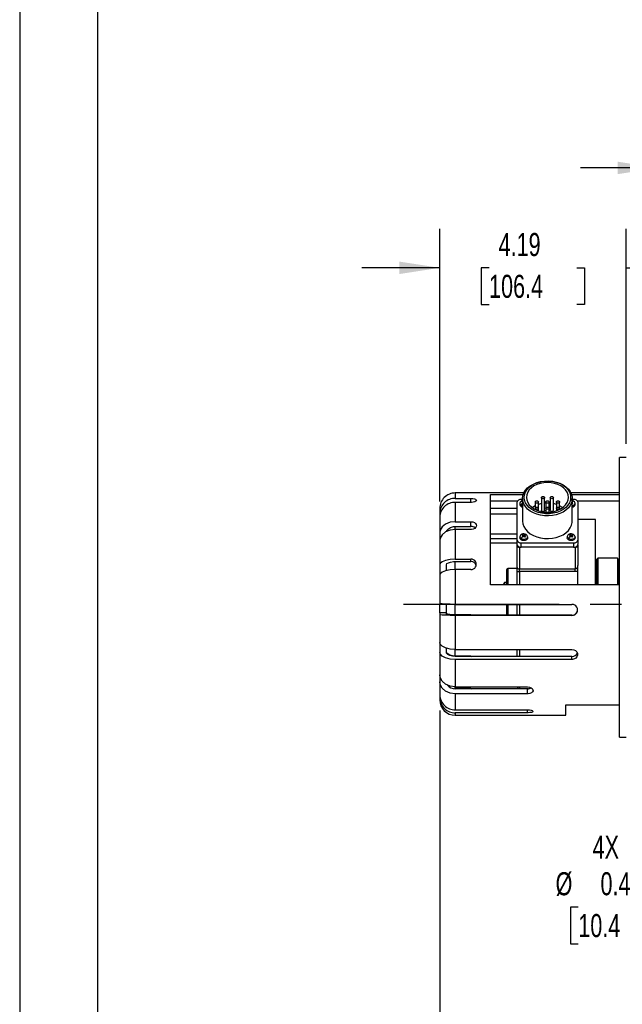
# Model space of a CAD drawing. Header units: inches. Extents: x 0 to 77, y 0 to 59.5.
# Tile 2 of 22: x 0 to 13.6, y 11.8 to 34. Entities that reach past the tile are written whole.
import ezdxf

# ---------------------------------------------------------------- set-up
doc = ezdxf.new("R2010")
doc.units = ezdxf.units.IN
doc.header["$LTSCALE"] = 7
doc.header["$MEASUREMENT"] = 0
doc.linetypes.add('CENTERX2', pattern=[0.8, 0.5, -0.1, 0.1, -0.1])
doc.layers.add('CENTER', color=40, linetype='CENTERX2')
doc.layers.add('DIMENSIONS', color=140, linetype='Continuous', lineweight=25)
doc.layers.add('TEXT', color=140, linetype='Continuous', lineweight=25)
doc.styles.add('SLDTEXTSTYLE0', font='TXT', dxfattribs={"width": 0.7})
doc.dimstyles.new('SLDDIMSTYLE1', dxfattribs={"dimtxt": 0.518519, "dimasz": 0.91, "dimexe": 0, "dimexo": 0.0625, "dimgap": 0.12963, "dimtad": 0, "dimtih": 1, "dimtoh": 1, "dimrnd": 1e-09, "dimdsep": 46, "dimtxsty": 'SLDTEXTSTYLE0', "dimsah": 1, "dimcen": 0.09, "dimadec": 0, "dimazin": 2, "dimtfac": 1, "dimtmove": 0, "dimatfit": 0, "dimfxl": 0, "dimfrac": 2, "dimtolj": 1, "dimtzin": 12, "dimarcsym": 0})
doc.dimstyles.new('SLDDIMSTYLE2', dxfattribs={"dimtxt": 0.518519, "dimasz": 0.91, "dimexe": 0, "dimexo": 0.0625, "dimgap": 0.12963, "dimtad": 0, "dimtih": 1, "dimtoh": 1, "dimrnd": 1e-09, "dimzin": 12, "dimdsep": 46, "dimtxsty": 'SLDTEXTSTYLE0', "dimsah": 1, "dimcen": 0.09, "dimadec": 0, "dimazin": 3, "dimtfac": 1, "dimtofl": 0, "dimtmove": 0, "dimatfit": 3, "dimfxl": 0, "dimfrac": 2, "dimtolj": 1, "dimtzin": 12, "dimarcsym": 0})
doc.dimstyles.new('SLDDIMSTYLE4', dxfattribs={"dimtxt": 0.518519, "dimasz": 0.91, "dimexe": 0, "dimexo": 0.0625, "dimgap": 0.12963, "dimtad": 0, "dimtih": 1, "dimtoh": 1, "dimrnd": 1e-09, "dimzin": 12, "dimdsep": 46, "dimtxsty": 'SLDTEXTSTYLE0', "dimsah": 1, "dimcen": 0.09, "dimadec": 0, "dimazin": 3, "dimtfac": 1, "dimtmove": 0, "dimatfit": 0, "dimfxl": 0, "dimfrac": 2, "dimtolj": 1, "dimtzin": 12, "dimarcsym": 0})

# ---------------------------------------------------------------- blocks, each defined once
blk = doc.blocks.new('_D_18')
at = {"layer": 'DIMENSIONS'}
for p, q in [((16.312, 16.101), (16.312, 13.568)), ((16.722, 16.101), (16.722, 13.568)), ((16.312, 14.443), (14.737, 14.443)), ((16.722, 14.443), (18.472, 14.443)), ((12.569, 14.03), (12.394, 14.03)), ((12.394, 14.03), (12.394, 13.206)), ((14.11, 14.03), (14.284, 14.03)), ((14.284, 14.03), (14.284, 13.206)), ((12.394, 13.206), (12.569, 13.206)), ((14.284, 13.206), (14.11, 13.206))]:
    blk.add_line(p, q, dxfattribs=at)
for points in [[(16.312, 14.443), (15.402, 14.583), (15.402, 14.303)], [(16.722, 14.443), (17.632, 14.303), (17.632, 14.583)]]:
    blk.add_solid(points, dxfattribs=at)
at = {"layer": 'DIMENSIONS', "char_height": 0.5185, "attachment_point": 1, "style": 'SLDTEXTSTYLE0'}
for s, insert in [('4X', (12.891, 15.639)), ('%%c', (12.058, 14.815)), ('0.41', (13.068, 14.815)), ('10.4', (12.569, 13.874))]:
    blk.add_mtext(s, dxfattribs=dict(at, insert=insert))
blk = doc.blocks.new('_D_26')
at = {"layer": 'DIMENSIONS'}
for p, q in [((9.452, 23.155), (9.452, 29.285)), ((13.642, 24.447), (13.642, 29.285)), ((9.452, 28.41), (7.702, 28.41)), ((10.561, 28.409), (10.387, 28.409)), ((10.387, 28.409), (10.387, 27.584)), ((12.533, 28.409), (12.707, 28.409)), ((12.707, 28.409), (12.707, 27.584)), ((13.642, 28.41), (15.392, 28.41)), ((10.387, 27.584), (10.561, 27.584)), ((12.707, 27.584), (12.533, 27.584))]:
    blk.add_line(p, q, dxfattribs=at)
for points in [[(9.452, 28.41), (8.542, 28.55), (8.542, 28.27)], [(13.642, 28.41), (14.552, 28.27), (14.552, 28.55)]]:
    blk.add_solid(points, dxfattribs=at)
at = {"layer": 'DIMENSIONS', "char_height": 0.5185, "attachment_point": 1, "style": 'SLDTEXTSTYLE0'}
for s, insert in [('4.19', (10.776, 29.193)), ('106.4', (10.561, 28.253))]:
    blk.add_mtext(s, dxfattribs=dict(at, insert=insert))
blk = doc.blocks.new('_D_27')
at = {"layer": 'DIMENSIONS'}
for p, q in [((28.278, 19.964), (28.278, 16.806)), ((9.452, 18.455), (9.452, 7.322)), ((28.278, 16.386), (28.278, 7.322)), ((9.452, 8.197), (17.176, 8.197)), ((17.879, 8.196), (17.705, 8.196)), ((17.705, 8.196), (17.705, 7.371)), ((19.851, 8.196), (20.025, 8.196)), ((20.025, 8.196), (20.025, 7.371)), ((28.278, 8.197), (20.554, 8.197)), ((17.705, 7.371), (17.879, 7.371)), ((20.025, 7.371), (19.851, 7.371))]:
    blk.add_line(p, q, dxfattribs=at)
for points in [[(9.452, 8.197), (10.362, 8.057), (10.362, 8.337)], [(28.278, 8.197), (27.368, 8.337), (27.368, 8.057)]]:
    blk.add_solid(points, dxfattribs=at)
at = {"layer": 'DIMENSIONS', "char_height": 0.5185, "attachment_point": 1, "style": 'SLDTEXTSTYLE0'}
for s, insert in [('18.83', (17.879, 8.98)), ('478.2', (17.879, 8.04))]:
    blk.add_mtext(s, dxfattribs=dict(at, insert=insert))
blk = doc.blocks.new('_D_28')
at = {"layer": 'DIMENSIONS'}
for p, q in [((14.365, 28.62), (14.365, 31.532)), ((18.615, 20.995), (18.615, 31.532)), ((14.365, 30.657), (12.615, 30.657)), ((15.504, 30.656), (15.33, 30.656)), ((15.33, 30.656), (15.33, 29.831)), ((17.476, 30.656), (17.65, 30.656)), ((17.65, 30.656), (17.65, 29.831)), ((18.615, 30.657), (20.365, 30.657)), ((15.33, 29.831), (15.504, 29.831)), ((17.65, 29.831), (17.476, 29.831)), ((14.365, 20.995), (14.365, 28.2))]:
    blk.add_line(p, q, dxfattribs=at)
for points in [[(14.365, 30.657), (13.455, 30.797), (13.455, 30.517)], [(18.615, 30.657), (19.525, 30.517), (19.525, 30.797)]]:
    blk.add_solid(points, dxfattribs=at)
at = {"layer": 'DIMENSIONS', "char_height": 0.5185, "attachment_point": 1, "style": 'SLDTEXTSTYLE0'}
for s, insert in [('4.25', (15.719, 31.441)), ('108.0', (15.504, 30.5))]:
    blk.add_mtext(s, dxfattribs=dict(at, insert=insert))

msp = doc.modelspace()

# ---------------------------------------------------------------- linework, layer by layer
at = {"color": 7, "linetype": 'Continuous'}
msp.add_line((0.000681, 59.500737), (0.000681, 0.000737), dxfattribs=at)
for p, q in [((13.641967, 24.145695), (13.491967, 24.145695)), ((13.491967, 17.854879), (13.491967, 24.145695)), ((10.158534, 23.345695), (9.801967, 23.345695)), ((9.801967, 23.345688), (9.801967, 23.221523)), ((11.345322, 23.345695), (10.158534, 23.345695)), ((10.591967, 21.279815), (10.591967, 23.307714)), ((10.591967, 23.307714), (11.330439, 23.307714)), ((13.491967, 23.345695), (12.403611, 23.345695)), ((12.418494, 23.307714), (13.491967, 23.307714)), ((9.801967, 23.221523), (10.151967, 23.221523)), ((9.801967, 23.131931), (9.801967, 22.699639)), ((10.151967, 23.131931), (9.801967, 23.131931)), ((10.151967, 23.131931), (10.151967, 23.221523)), ((11.194142, 23.159993), (10.591967, 23.159993)), ((11.184467, 23.12965), (11.184467, 22.295264)), ((11.253967, 23.114094), (11.253967, 23.089345)), ((11.316967, 23.200361), (11.284467, 23.200361)), ((11.302331, 23.149349), (11.316331, 23.159448)), ((11.302331, 23.149349), (11.316331, 23.141738)), ((11.309965, 23.109563), (11.302824, 23.114351)), ((11.317107, 23.104451), (11.309965, 23.109563)), ((11.316331, 23.141738), (11.316331, 23.159448)), ((11.316967, 23.221574), (11.316967, 22.712457)), ((11.600331, 23.142896), (11.600331, 23.003267)), ((11.671881, 23.003267), (11.671881, 23.142896)), ((11.739959, 23.241628), (11.739959, 22.95525)), ((11.811509, 22.95525), (11.811509, 23.241628)), ((11.838467, 23.142896), (11.838467, 23.003267)), ((11.910467, 23.003267), (11.910467, 23.142896)), ((11.937424, 23.241628), (11.937424, 22.95525)), ((12.008974, 22.95525), (12.008974, 23.241628)), ((12.077053, 23.142896), (12.077053, 23.003267)), ((12.148602, 23.003267), (12.148602, 23.142896)), ((12.438968, 23.15501), (12.431827, 23.159797)), ((12.431967, 22.712457), (12.431967, 23.221574)), ((12.464467, 23.200361), (12.431967, 23.200361)), ((12.446602, 23.114899), (12.431967, 23.127232)), ((12.446602, 23.114899), (12.432602, 23.1048)), ((12.446109, 23.149897), (12.438968, 23.15501)), ((12.494967, 23.089345), (12.494967, 23.114094)), ((13.491967, 23.159993), (12.554791, 23.159993)), ((12.564467, 22.295264), (12.564467, 23.12965)), ((9.451967, 22.995659), (9.451967, 22.894294)), ((9.451967, 22.894294), (9.451967, 22.811592)), ((11.184467, 22.993345), (10.591967, 22.993345)), ((10.591967, 22.879847), (11.184467, 22.879847)), ((11.600331, 23.003267), (11.600331, 22.974196)), ((11.671881, 22.944482), (11.671881, 23.003267)), ((11.838467, 23.003267), (11.838467, 22.913186)), ((11.910467, 22.913186), (11.910467, 23.003267)), ((12.077053, 23.003267), (12.077053, 22.944482)), ((12.148602, 22.974196), (12.148602, 23.003267)), ((9.451967, 22.804702), (9.451967, 22.451791)), ((9.801967, 22.699639), (10.151967, 22.699639)), ((9.801967, 22.522863), (9.801967, 22.597657)), ((9.801967, 22.593432), (10.151967, 22.593432)), ((10.151967, 22.593432), (10.151967, 22.699639)), ((12.956967, 22.745695), (12.564467, 22.745695)), ((12.956967, 21.274909), (12.956967, 22.745695)), ((9.451967, 22.451791), (9.451967, 22.281905)), ((9.801967, 22.522863), (9.801967, 21.857192)), ((10.151967, 22.522863), (9.801967, 22.522863)), ((11.184467, 22.419648), (10.591967, 22.419648)), ((11.302331, 22.395573), (11.316331, 22.405673)), ((11.316331, 22.387962), (11.316331, 22.405673)), ((11.327325, 22.381152), (11.327325, 22.359605)), ((11.341326, 22.391252), (11.341326, 22.371029)), ((11.355608, 22.381352), (11.355608, 22.360395)), ((11.372968, 22.401234), (11.365827, 22.406021)), ((11.365827, 22.387864), (11.365827, 22.406021)), ((11.380109, 22.396121), (11.372968, 22.401234)), ((12.368331, 22.395573), (12.382331, 22.405673)), ((12.382331, 22.387962), (12.382331, 22.405673)), ((12.393325, 22.381152), (12.393325, 22.359605)), ((12.407326, 22.391252), (12.407326, 22.371029)), ((12.421608, 22.381352), (12.421608, 22.360395)), ((12.438968, 22.401234), (12.431827, 22.406021)), ((12.431827, 22.387864), (12.431827, 22.406021)), ((12.446109, 22.396121), (12.438968, 22.401234)), ((9.451967, 22.275015), (9.451967, 21.73158)), ((10.591967, 22.319885), (11.184467, 22.319885)), ((10.591967, 22.225361), (11.184467, 22.225361)), ((11.184467, 22.295264), (11.184467, 22.196269)), ((11.186967, 22.180557), (11.186967, 22.169752)), ((11.186967, 22.169752), (11.186967, 21.683165)), ((11.253967, 22.360318), (11.253967, 22.335569)), ((11.284467, 22.125558), (11.284467, 22.224553)), ((11.284467, 22.224553), (12.464467, 22.224553)), ((11.309965, 22.355788), (11.302824, 22.360575)), ((11.317107, 22.350675), (11.309965, 22.355788)), ((11.380602, 22.361123), (11.366602, 22.351024)), ((11.428967, 22.335569), (11.428967, 22.360318)), ((12.319967, 22.360318), (12.319967, 22.335569)), ((12.375965, 22.355788), (12.368824, 22.360575)), ((12.383107, 22.350675), (12.375965, 22.355788)), ((12.446602, 22.361123), (12.432602, 22.351024)), ((12.464467, 22.224553), (12.464467, 22.125558)), ((12.494967, 22.335569), (12.494967, 22.360318)), ((12.561967, 22.169752), (12.561967, 22.189848)), ((12.561967, 22.169752), (12.561967, 21.714968)), ((12.564467, 22.196269), (12.564467, 22.295264)), ((11.246967, 22.127326), (11.246967, 21.640739)), ((11.246967, 22.127326), (11.262246, 22.127326)), ((12.464467, 22.125558), (11.284467, 22.125558)), ((12.486687, 22.127326), (12.501967, 22.127326)), ((12.501967, 22.127326), (12.501967, 21.640739)), ((9.451967, 21.73158), (9.451967, 21.505075)), ((9.601967, 21.599997), (9.601967, 21.73158)), ((9.801967, 21.857192), (10.151967, 21.857192)), ((9.801967, 21.623797), (9.801967, 21.805665)), ((9.801967, 21.803365), (10.151967, 21.803365)), ((10.151967, 21.803365), (10.151967, 21.857192)), ((12.561967, 21.590783), (12.561967, 21.714968)), ((13.006967, 21.875695), (12.986967, 21.855695)), ((12.986967, 21.274909), (12.986967, 21.855695)), ((13.446967, 21.875695), (13.006967, 21.875695)), ((13.006967, 21.875695), (13.006967, 21.279815)), ((13.466967, 21.855695), (13.446967, 21.875695)), ((13.446967, 21.875695), (13.446967, 21.279815)), ((13.466967, 21.855695), (13.466967, 21.282409)), ((9.451967, 21.498185), (9.451967, 20.858192)), ((9.801967, 21.623797), (9.801967, 20.839847)), ((10.151967, 21.623797), (9.801967, 21.623797)), ((10.956967, 21.615695), (10.956967, 21.390167)), ((11.186967, 21.645695), (10.986967, 21.645695)), ((10.986967, 21.645695), (10.986967, 21.279815)), ((11.186967, 21.683165), (11.186967, 21.552234)), ((11.186967, 21.552234), (11.186967, 21.279815)), ((11.246967, 21.640739), (12.501967, 21.640739)), ((11.246967, 21.575273), (11.246967, 21.640739)), ((12.501967, 21.575273), (11.246967, 21.575273)), ((11.246967, 21.575273), (11.246967, 21.279815)), ((12.501967, 21.575273), (12.501967, 21.640739)), ((12.561967, 21.274909), (12.561967, 21.613034)), ((12.561967, 21.276454), (12.561967, 21.590783)), ((12.986967, 21.495695), (12.956967, 21.495695)), ((13.491967, 21.279815), (10.591967, 21.279815)), ((10.88722, 21.294708), (10.88722, 21.280566)), ((10.956967, 21.330817), (10.906967, 21.330817)), ((10.906967, 21.330817), (10.906967, 21.279815)), ((10.956967, 21.390167), (10.956967, 21.279815)), ((13.468127, 21.282409), (13.467396, 21.279815)), ((9.451967, 20.651521), (9.451967, 20.850242)), ((9.601967, 20.651521), (9.601967, 20.84438)), ((9.801967, 20.839847), (12.426967, 20.839847)), ((9.801967, 20.602056), (9.801967, 20.839847)), ((10.956967, 20.839847), (10.956967, 20.598051)), ((10.986967, 20.839847), (10.986967, 20.598051)), ((11.186967, 20.839847), (11.186967, 20.598051)), ((11.246967, 20.839847), (11.246967, 20.598051)), ((9.451967, 20.651521), (9.451967, 20.608534)), ((9.601967, 20.651521), (9.451967, 20.651521)), ((9.451967, 20.608534), (9.451967, 19.982642)), ((9.601967, 20.608534), (9.601967, 20.651521)), ((10.151967, 20.602056), (9.801967, 20.602056)), ((12.426967, 20.598051), (9.801967, 20.598051)), ((10.151967, 20.602056), (10.1756, 20.598051)), ((10.151967, 20.598051), (10.151967, 20.602056)), ((12.426967, 20.59019), (12.426967, 20.598051)), ((12.426967, 20.59019), (9.801967, 20.59019)), ((9.801967, 20.59019), (9.801967, 19.823514)), ((9.451967, 19.975752), (9.451967, 19.759891)), ((9.451967, 19.759891), (9.451967, 19.256323)), ((9.601967, 19.759891), (9.601967, 19.853664)), ((9.801967, 19.823514), (12.426967, 19.823514)), ((9.801967, 19.672439), (9.801967, 19.823514)), ((11.186967, 19.823514), (11.186967, 19.668952)), ((11.246967, 19.823514), (11.246967, 19.668952)), ((10.151967, 19.672439), (9.801967, 19.672439)), ((12.426967, 19.668952), (9.801967, 19.668952)), ((9.801967, 19.600763), (9.801967, 18.983925)), ((12.426967, 19.600763), (9.801967, 19.600763)), ((10.151967, 19.672439), (10.175608, 19.668952)), ((10.151967, 19.668952), (10.151967, 19.672439)), ((12.426967, 19.600763), (12.426967, 19.668952)), ((9.451967, 19.249432), (9.451967, 19.098992)), ((9.451967, 19.098992), (9.451967, 18.80482)), ((9.801967, 18.983925), (11.426967, 18.983925)), ((9.801967, 18.945689), (9.801967, 18.981009)), ((10.151967, 18.945689), (9.801967, 18.945689)), ((11.426967, 18.943322), (9.801967, 18.943322)), ((9.801967, 18.826595), (9.801967, 18.466253)), ((11.426967, 18.826595), (9.801967, 18.826595)), ((10.151967, 18.945689), (10.17562, 18.943322)), ((10.151967, 18.943322), (10.151967, 18.945689)), ((11.246967, 18.983925), (11.246967, 18.945695)), ((11.246967, 18.945695), (11.450636, 18.945695)), ((11.426967, 18.826595), (11.426967, 18.943322)), ((9.451967, 18.79793), (9.451967, 18.740115)), ((9.451967, 18.740115), (9.451967, 18.698642)), ((9.801967, 18.466253), (11.426967, 18.466253)), ((11.426967, 18.401548), (9.801967, 18.401548)), ((9.801967, 18.401548), (9.801967, 18.345695)), ((11.426967, 18.401548), (11.426967, 18.466253)), ((12.291967, 18.579926), (13.491967, 18.579926)), ((12.291967, 18.345695), (12.291967, 18.579926)), ((9.801967, 18.345695), (12.291967, 18.345695)), ((13.491967, 17.854879), (13.641967, 17.854879))]:
    msp.add_line(p, q)
at = {"flags": 128}
for points in [[(11.316967, 23.221574), (11.324186, 23.28481), (11.345657, 23.346408), (11.380825, 23.404773), (11.428777, 23.458394), (11.488273, 23.50588), (11.55777, 23.546004), (11.63547, 23.577725), (11.71936, 23.600222), (11.807267, 23.612912), (11.896915, 23.615466), (11.985981, 23.607819), (12.072159, 23.590168), (12.153217, 23.562971), (12.227055, 23.526932), (12.291761, 23.482985), (12.34566, 23.432267), (12.387355, 23.376092), (12.415767, 23.315915), (12.430159, 23.253295), (12.430159, 23.189853), (12.415767, 23.127233), (12.387355, 23.067056), (12.34566, 23.010881), (12.291761, 22.960163), (12.227055, 22.916215), (12.153217, 22.880176), (12.072159, 22.852979), (11.985981, 22.835329), (11.896915, 22.827681), (11.807267, 22.830236), (11.71936, 22.842926), (11.63547, 22.865423), (11.55777, 22.897144), (11.488273, 22.937267), (11.428777, 22.984754), (11.380825, 23.038374), (11.345657, 23.096739), (11.324186, 23.158338), (11.316967, 23.221574)], [(12.396967, 23.246323), (12.38984, 23.185511), (12.368656, 23.126358), (12.333992, 23.070477), (12.286792, 23.019393), (12.228346, 22.9745), (12.160247, 22.93702), (12.084352, 22.907978), (12.002733, 22.888165), (11.917614, 22.878121), (11.831319, 22.878121), (11.7462, 22.888165), (11.664581, 22.907978), (11.588686, 22.93702), (11.520587, 22.9745), (11.462141, 23.019393), (11.414941, 23.070477), (11.380277, 23.126358), (11.359093, 23.185511), (11.351967, 23.246323), (11.359093, 23.307134), (11.380277, 23.366287), (11.414941, 23.422168), (11.462141, 23.473252), (11.520587, 23.518146), (11.588686, 23.555625), (11.664581, 23.584667), (11.7462, 23.60448), (11.831319, 23.614524), (11.917614, 23.614524), (12.002733, 23.60448), (12.084352, 23.584667), (12.160247, 23.555625), (12.228346, 23.518146), (12.286792, 23.473252), (12.333992, 23.422168), (12.368656, 23.366287), (12.38984, 23.307134), (12.396967, 23.246323)], [(11.401967, 23.246323), (11.409145, 23.188305), (11.430462, 23.132051), (11.46527, 23.079269), (11.512511, 23.031562), (11.570749, 22.990381), (11.638217, 22.956977), (11.712862, 22.932364), (11.792418, 22.91729), (11.874467, 22.912215), (11.956515, 22.91729), (12.036071, 22.932364), (12.110717, 22.956977), (12.178184, 22.990381), (12.236423, 23.031562), (12.283664, 23.079269), (12.318471, 23.132051), (12.339788, 23.188305), (12.346967, 23.246323), (12.339788, 23.30434), (12.318471, 23.360594), (12.283664, 23.413377), (12.236423, 23.461083), (12.178184, 23.502264), (12.110717, 23.535669), (12.036071, 23.560281), (11.956515, 23.575355), (11.874467, 23.580431), (11.792418, 23.575355), (11.712862, 23.560281), (11.638217, 23.535669), (11.570749, 23.502264), (11.512511, 23.461083), (11.46527, 23.413377), (11.430462, 23.360594), (11.409145, 23.30434), (11.401967, 23.246323)], [(11.811509, 23.241628), (11.808786, 23.231947), (11.801031, 23.223741), (11.789425, 23.218257), (11.775734, 23.216331), (11.762044, 23.218257), (11.750438, 23.223741), (11.742682, 23.231947), (11.739959, 23.241628), (11.742682, 23.251309), (11.750438, 23.259515), (11.762044, 23.264999), (11.775734, 23.266925), (11.789425, 23.264999), (11.801031, 23.259515), (11.808786, 23.251309), (11.811509, 23.241628)], [(12.008974, 23.241628), (12.006251, 23.231947), (11.998496, 23.223741), (11.986889, 23.218257), (11.973199, 23.216331), (11.959508, 23.218257), (11.947902, 23.223741), (11.940147, 23.231947), (11.937424, 23.241628), (11.940147, 23.251309), (11.947902, 23.259515), (11.959508, 23.264999), (11.973199, 23.266925), (11.986889, 23.264999), (11.998496, 23.259515), (12.006251, 23.251309), (12.008974, 23.241628)], [(10.151967, 23.221523), (10.193313, 23.219321), (10.229997, 23.212861), (10.257917, 23.202595), (10.273904, 23.189361), (10.276135, 23.174447), (10.264392, 23.159508), (10.239999, 23.146372), (10.205657, 23.136812), (10.165253, 23.132218), (10.151967, 23.131931)], [(11.316967, 23.054697), (11.308789, 23.056698), (11.280214, 23.06991)], [(11.316967, 23.126586), (11.312852, 23.123272), (11.302824, 23.114351)], [(11.600331, 23.05883), (11.538507, 23.021637), (11.531492, 23.016513)], [(11.671881, 23.142896), (11.669157, 23.133215), (11.661402, 23.125008), (11.649796, 23.119525), (11.636106, 23.117599), (11.622415, 23.119525), (11.610809, 23.125008), (11.603054, 23.133215), (11.600331, 23.142896), (11.603054, 23.152576), (11.610809, 23.160783), (11.622415, 23.166267), (11.636106, 23.168192), (11.649796, 23.166267), (11.661402, 23.160783), (11.669157, 23.152576), (11.671881, 23.142896)], [(11.739959, 23.106987), (11.673458, 23.08907), (11.671881, 23.088543)], [(11.838467, 23.11984), (11.832995, 23.119522), (11.811509, 23.117832)], [(11.910467, 23.142896), (11.907726, 23.133154), (11.899922, 23.124896), (11.888243, 23.119378), (11.874467, 23.11744), (11.86069, 23.119378), (11.849011, 23.124896), (11.841207, 23.133154), (11.838467, 23.142896), (11.841207, 23.152637), (11.849011, 23.160896), (11.86069, 23.166414), (11.874467, 23.168352), (11.888243, 23.166414), (11.899922, 23.160896), (11.907726, 23.152637), (11.910467, 23.142896)], [(11.937424, 23.117832), (11.915938, 23.119522), (11.910467, 23.11984)], [(12.077053, 23.088543), (12.075475, 23.08907), (12.008974, 23.106987)], [(12.148602, 23.142896), (12.145879, 23.133215), (12.138124, 23.125008), (12.126518, 23.119525), (12.112827, 23.117599), (12.099137, 23.119525), (12.087531, 23.125008), (12.079776, 23.133215), (12.077053, 23.142896), (12.079776, 23.152576), (12.087531, 23.160783), (12.099137, 23.166267), (12.112827, 23.168192), (12.126518, 23.166267), (12.138124, 23.160783), (12.145879, 23.152576), (12.148602, 23.142896)], [(12.217441, 23.016513), (12.210426, 23.021637), (12.148602, 23.05883)], [(12.431827, 23.14164), (12.436081, 23.144352), (12.446109, 23.149897)], [(12.46135, 23.16305), (12.439624, 23.17339), (12.431967, 23.174771)], [(11.671881, 23.003267), (11.669157, 22.993586), (11.661402, 22.98538), (11.649796, 22.979896), (11.636106, 22.97797), (11.622415, 22.979896), (11.610809, 22.98538), (11.603054, 22.993586), (11.600331, 23.003267), (11.603054, 23.012948), (11.610809, 23.021155), (11.622415, 23.026638), (11.636106, 23.028564), (11.649796, 23.026638), (11.661402, 23.021155), (11.669157, 23.012948), (11.671881, 23.003267)], [(11.811509, 22.95525), (11.808786, 22.945569), (11.801031, 22.937362), (11.789425, 22.931879), (11.775734, 22.929953), (11.762044, 22.931879), (11.750438, 22.937362), (11.742682, 22.945569), (11.739959, 22.95525)], [(11.910467, 23.003267), (11.907726, 22.993526), (11.899922, 22.985267), (11.888243, 22.979749), (11.874467, 22.977811), (11.86069, 22.979749), (11.849011, 22.985267), (11.841207, 22.993526), (11.838467, 23.003267), (11.841207, 23.013009), (11.849011, 23.021267), (11.86069, 23.026785), (11.874467, 23.028723), (11.888243, 23.026785), (11.899922, 23.021267), (11.907726, 23.013009), (11.910467, 23.003267)], [(12.008974, 22.95525), (12.006251, 22.945569), (11.998496, 22.937362), (11.986889, 22.931879), (11.973199, 22.929953), (11.959508, 22.931879), (11.947902, 22.937362), (11.940147, 22.945569), (11.937424, 22.95525)], [(12.148602, 23.003267), (12.145879, 22.993586), (12.138124, 22.98538), (12.126518, 22.979896), (12.112827, 22.97797), (12.099137, 22.979896), (12.087531, 22.98538), (12.079776, 22.993586), (12.077053, 23.003267), (12.079776, 23.012948), (12.087531, 23.021155), (12.099137, 23.026638), (12.112827, 23.028564), (12.126518, 23.026638), (12.138124, 23.021155), (12.145879, 23.012948), (12.148602, 23.003267)], [(9.801967, 22.699639), (9.686227, 22.685698), (9.583538, 22.645458), (9.505407, 22.583436), (9.460611, 22.506544), (9.451967, 22.451791)], [(9.608376, 22.478415), (9.613267, 22.498733), (9.645911, 22.540383), (9.696186, 22.572002), (9.758349, 22.590023), (9.801967, 22.593432)], [(10.151967, 22.699639), (10.193313, 22.694906), (10.229997, 22.681164), (10.257917, 22.659741), (10.273904, 22.632802), (10.276135, 22.603251), (10.264392, 22.574404), (10.239999, 22.549597), (10.205657, 22.53184), (10.165253, 22.523388), (10.151967, 22.522863)], [(11.316967, 22.712457), (11.324186, 22.649221), (11.345657, 22.587623), (11.380825, 22.529257), (11.428777, 22.475637), (11.488273, 22.42815), (11.55777, 22.388027), (11.63547, 22.356306), (11.71936, 22.333809), (11.807267, 22.321119), (11.896915, 22.318565), (11.985981, 22.326212), (12.072159, 22.343862), (12.153217, 22.371059), (12.227055, 22.407098), (12.291761, 22.451046), (12.34566, 22.501764), (12.387355, 22.557939), (12.415767, 22.618116), (12.430159, 22.680736), (12.431967, 22.712457)], [(9.801967, 22.522863), (9.686227, 22.508922), (9.583538, 22.468682), (9.505407, 22.406659), (9.460611, 22.329767), (9.451967, 22.275015)], [(11.39535, 22.409274), (11.373624, 22.419615), (11.346885, 22.424436), (11.320933, 22.422641), (11.300969, 22.416667), (11.284429, 22.408048), (11.269288, 22.395539), (11.258139, 22.379069), (11.253967, 22.360071)], [(11.302331, 22.395573), (11.316989, 22.387605), (11.327325, 22.381152)], [(11.327325, 22.381152), (11.312852, 22.369497), (11.302824, 22.360575)], [(11.341326, 22.391252), (11.326561, 22.40027), (11.316331, 22.405673)], [(11.317107, 22.350675), (11.331475, 22.363231), (11.341607, 22.371253)], [(11.365827, 22.406021), (11.351458, 22.397848), (11.341326, 22.391252)], [(11.341607, 22.371253), (11.356372, 22.359803), (11.366602, 22.351024)], [(11.355608, 22.381352), (11.370081, 22.390576), (11.380109, 22.396121)], [(11.380602, 22.361123), (11.365944, 22.373474), (11.355608, 22.381352)], [(12.46135, 22.409274), (12.439624, 22.419615), (12.412885, 22.424436), (12.386933, 22.422641), (12.366969, 22.416667), (12.350429, 22.408048), (12.335288, 22.395539), (12.324139, 22.379069), (12.319967, 22.360071)], [(12.368331, 22.395573), (12.382989, 22.387605), (12.393325, 22.381152)], [(12.393325, 22.381152), (12.378852, 22.369497), (12.368824, 22.360575)], [(12.407326, 22.391252), (12.392561, 22.40027), (12.382331, 22.405673)], [(12.383107, 22.350675), (12.397475, 22.363231), (12.407607, 22.371253)], [(12.431827, 22.406021), (12.417458, 22.397848), (12.407326, 22.391252)], [(12.407607, 22.371253), (12.422372, 22.359803), (12.432602, 22.351024)], [(12.421608, 22.381352), (12.436081, 22.390576), (12.446109, 22.396121)], [(12.446602, 22.361123), (12.431944, 22.373474), (12.421608, 22.381352)], [(11.428967, 22.335569), (11.422636, 22.312462), (11.403952, 22.292257), (11.375755, 22.278646), (11.342338, 22.2737), (11.308789, 22.278174), (11.280214, 22.291385), (11.260965, 22.311323), (11.253971, 22.334952), (11.253967, 22.335569)], [(11.428965, 22.359948), (11.422636, 22.337211), (11.403952, 22.317006), (11.375755, 22.303394), (11.342338, 22.298449), (11.308789, 22.302923), (11.280214, 22.316134)], [(12.494967, 22.335569), (12.488636, 22.312462), (12.469952, 22.292257), (12.441755, 22.278646), (12.408338, 22.2737), (12.374789, 22.278174), (12.346214, 22.291385), (12.326965, 22.311323), (12.319971, 22.334952), (12.319967, 22.335569)], [(12.494965, 22.359948), (12.488636, 22.337211), (12.469952, 22.317006), (12.441755, 22.303394), (12.408338, 22.298449), (12.374789, 22.302923), (12.346214, 22.316134)], [(9.801967, 21.857192), (9.686227, 21.850127), (9.583538, 21.829732), (9.505407, 21.798299), (9.460611, 21.759329), (9.451967, 21.73158)], [(9.601967, 21.73158), (9.613267, 21.755371), (9.645911, 21.776479), (9.696186, 21.792504), (9.758349, 21.801637), (9.801967, 21.803365)], [(9.801967, 21.623797), (9.686227, 21.616731), (9.583538, 21.596337), (9.505407, 21.564904), (9.460611, 21.525934), (9.451967, 21.498185)], [(11.246967, 21.575273), (11.235261, 21.574831), (11.224006, 21.57352), (11.213632, 21.57139), (11.20454, 21.568525), (11.197078, 21.565034), (11.191534, 21.561051), (11.188119, 21.556729), (11.186967, 21.552234)], [(11.246967, 21.575273), (11.235261, 21.574831), (11.224006, 21.57352), (11.213632, 21.57139), (11.20454, 21.568525), (11.197078, 21.565034), (11.191534, 21.561051), (11.188119, 21.556729), (11.186967, 21.552234)], [(12.561966, 21.590783), (12.53317, 21.579274), (12.501967, 21.575273)], [(12.561966, 21.590783), (12.53317, 21.579274), (12.501967, 21.575273)], [(10.880623, 21.279815), (10.882096, 21.285129), (10.88722, 21.294708)], [(13.468622, 21.345436), (13.467455, 21.347894), (13.466967, 21.351698)], [(9.801967, 20.839847), (9.686227, 20.840879), (9.583538, 20.843858), (9.505407, 20.848448), (9.460611, 20.854139), (9.451967, 20.858192)], [(9.801967, 20.59019), (9.686227, 20.591222), (9.583538, 20.5942), (9.505407, 20.598791), (9.460611, 20.604482), (9.451967, 20.608534)], [(9.801967, 20.602056), (9.735837, 20.603818), (9.677164, 20.608904), (9.632517, 20.616745), (9.60691, 20.626466), (9.601967, 20.633391)], [(9.801967, 19.823514), (9.686227, 19.832465), (9.583538, 19.858301), (9.505407, 19.898121), (9.460611, 19.947489), (9.451967, 19.982642)], [(9.801967, 19.600763), (9.686227, 19.609713), (9.583538, 19.635549), (9.505407, 19.67537), (9.460611, 19.724737), (9.451967, 19.759891)], [(9.801967, 19.672439), (9.735837, 19.678574), (9.677164, 19.696283), (9.632517, 19.72358), (9.60691, 19.757426), (9.601967, 19.781536)], [(9.801967, 19.668952), (9.735837, 19.674066), (9.677164, 19.688828), (9.632517, 19.711581), (9.60691, 19.739794), (9.601967, 19.759891)], [(12.426967, 19.823514), (12.468313, 19.81709), (12.504997, 19.798595), (12.532917, 19.770217), (12.548904, 19.735292), (12.551135, 19.697909), (12.539392, 19.662306), (12.514999, 19.632363), (12.480657, 19.611298), (12.440253, 19.601377), (12.426967, 19.600763)], [(9.801967, 18.983925), (9.686227, 18.999247), (9.583538, 19.043473), (9.505407, 19.111639), (9.460611, 19.196147), (9.451967, 19.256323)], [(9.801967, 18.826595), (9.686227, 18.841917), (9.583538, 18.886143), (9.505407, 18.954309), (9.460611, 19.038817), (9.451967, 19.098992)], [(11.426967, 18.983925), (11.468313, 18.979231), (11.504997, 18.965768), (11.532917, 18.945256), (11.548904, 18.920255), (11.551135, 18.893801), (11.539392, 18.868909), (11.514999, 18.848207), (11.480657, 18.833773), (11.440253, 18.827013), (11.426967, 18.826595)], [(11.426967, 18.466253), (11.468313, 18.464102), (11.504997, 18.457998), (11.532917, 18.448898), (11.548904, 18.438145), (11.551135, 18.427194), (11.539392, 18.417316), (11.514999, 18.409434), (11.480657, 18.404127), (11.440253, 18.401698), (11.426967, 18.401548)]]:
    msp.add_lwpolyline(points, dxfattribs=at)
for centre, radius, start, end in [((9.801965, 22.99569), 0.349999, 89.999758, 180.0050676), ((9.789254, 22.884327), 0.337435, 87.8409995, 178.3074722), ((9.789254, 22.794735), 0.337435, 87.8409995, 178.3074722), ((11.271967, 23.111972), 0.089268, 81.950533, 168.5782463), ((11.325314, 23.103643), 0.072072, 96.6506313, 171.8607849), ((11.306592, 23.115468), 0.052643, 181.4958793, 239.9297011), ((11.321417, 23.097778), 0.067976, 187.1262551, 266.2460316), ((11.35022, 23.048374), 0.073243, 123.3395513, 162.9004145), ((12.423925, 23.126411), 0.072164, 276.398163, 349.8738407), ((12.42398, 23.101529), 0.072025, 276.3667212, 350.2609921), ((12.464503, 23.118775), 0.044328, 94.1171049, 125.1730093), ((12.439855, 23.112261), 0.05515, 2.1611334, 67.0613079), ((12.476967, 23.111972), 0.089268, 11.4217537, 98.049467), ((11.775411, 22.887263), 0.043107, 40.9982827, 122.5643444), ((11.973612, 22.886638), 0.043586, 57.9774055, 138.4599674), ((10.160211, 22.458994), 0.134691, 48.305038, 93.5092993), ((11.398503, 22.364999), 0.044328, 94.1171049, 125.1730093), ((11.373855, 22.358485), 0.05515, 2.1611334, 67.0613079), ((12.464503, 22.364999), 0.044328, 94.1171049, 125.1730093), ((12.439855, 22.358485), 0.05515, 2.1611334, 67.0613079), ((11.271967, 22.312942), 0.089268, 191.4217537, 278.049467), ((11.271967, 22.213947), 0.089268, 191.4217537, 278.049467), ((11.239467, 22.180359), 0.053561, 191.4217537, 278.049467), ((11.306592, 22.361692), 0.052643, 181.4958793, 239.9297011), ((11.35022, 22.294598), 0.073243, 123.3395513, 162.9004145), ((12.372592, 22.361692), 0.052643, 181.4958793, 239.9297011), ((12.41622, 22.294598), 0.073243, 123.3395513, 162.9004145), ((12.476967, 22.312942), 0.089268, 261.950533, 348.5782463), ((12.476967, 22.213947), 0.089268, 261.950533, 348.5782463), ((12.509467, 22.180359), 0.053561, 261.950533, 348.5782463), ((10.157441, 21.740494), 0.116826, 267.3142194, 92.6857806), ((10.157046, 21.684762), 0.118712, 14.581472, 92.4523448), ((12.494497, 21.708141), 0.067814, 276.3241238, 5.777692), ((10.986967, 21.615695), 0.03, 90, 180), ((11.239467, 21.693772), 0.053561, 191.4217537, 278.049467), ((10.985717, 21.255817), 0.10875, 136.397181, 167.2512613), ((13.486967, 21.425695), 0.02, 75.5224878, 180), ((12.427084, 20.715019), 0.124829, 269.9459947, 90.0540053), ((9.744502, 21.414769), 0.818737, 259.9742045, 274.0247337), ((12.429944, 20.718519), 0.120505, 268.5841746, 2.0333651), ((12.434046, 19.786884), 0.118144, 266.5648038, 339.2014237), ((9.78395, 19.131486), 0.189024, 214.5892704, 275.4694544), ((11.246967, 19.005695), 0.06, 201.2740508, 270), ((11.437787, 19.083557), 0.140652, 265.5879036, 300.6188426), ((9.795468, 18.809728), 0.343536, 180.8186468, 271.0839454), ((9.795468, 18.745023), 0.343536, 180.8186468, 271.0839454), ((9.801967, 18.695695), 0.35, 180, 270)]:
    msp.add_arc(centre, radius, start, end)
at = {"layer": 'CENTER'}
msp.add_line((8.638239, 20.845695), (28.942324, 20.845695), dxfattribs=at)
at = {"layer": 'TEXT'}
msp.add_line((1.75, 57.75), (1.75, 1.75), dxfattribs=at)

# ---------------------------------------------------------------- dimensions: what is measured, and where the dimension line sits
at = {"layer": 'DIMENSIONS'}
for base, p1, p2, dimstyle, picture, middle in [((18.614967, 30.657083), (14.364967, 20.645037), (18.614967, 20.645037), 'SLDDIMSTYLE4', '_D_28', (16.489967, 30.657083)), ((13.641967, 28.409895), (9.451967, 22.804702), (13.641967, 24.097449), 'SLDDIMSTYLE4', '_D_26', (11.546967, 28.409895)), ((28.278047, 8.19682), (9.451967, 18.80482), (28.278047, 20.314195), 'SLDDIMSTYLE2', '_D_27', (18.865007, 8.19682))]:
    dim = msp.add_linear_dim(base=base, p1=p1, p2=p2, dimstyle=dimstyle, dxfattribs=at)
    dim.commit()
    dim.dimension.update_dxf_attribs({"geometry": picture, "text_midpoint": middle, "dimtype": 160})
dim = msp.add_linear_dim(base=(16.311967, 14.44261), p1=(16.721967, 16.450695), p2=(16.311967, 16.450695), text='4X\\P%%c <>', dimstyle='SLDDIMSTYLE1', dxfattribs=at)
dim.commit()
dim.dimension.update_dxf_attribs({"geometry": '_D_18', "text_midpoint": (13.33918, 14.44261), "dimtype": 160})

doc.saveas('drawing.dxf')
